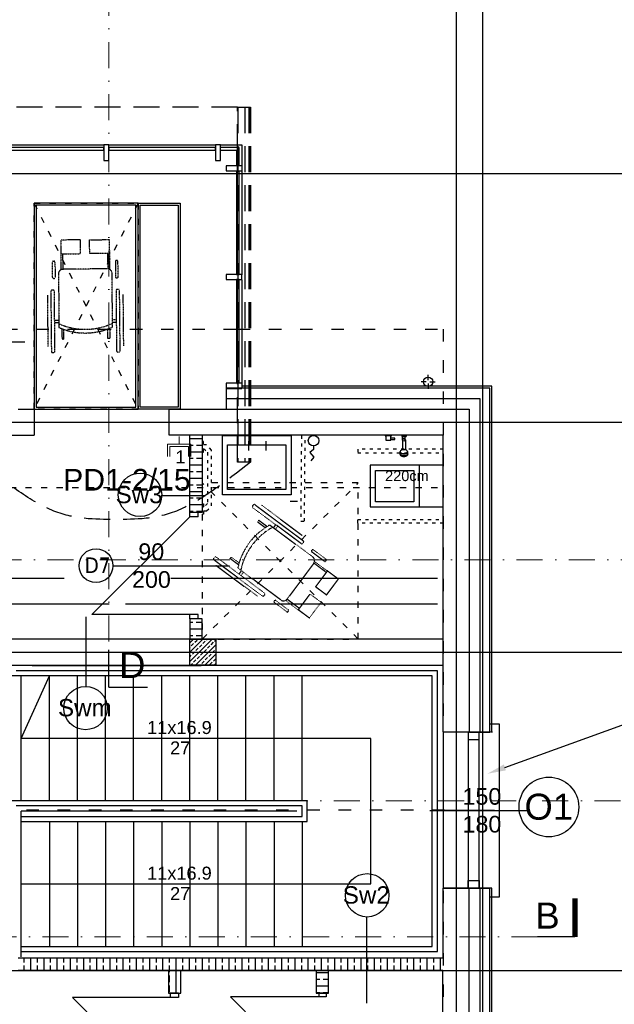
# Model space of a CAD drawing. Header units: millimetres. Extents: x -7023 to 53801, y 9849 to 33561.
# Tile 133 of 256: x 15680 to 16251, y 15809 to 16756. Entities that reach past the tile are written whole.
import ezdxf
from ezdxf.enums import TextEntityAlignment as Align

# ---------------------------------------------------------------- set-up
doc = ezdxf.new("R2010")
doc.units = ezdxf.units.MM
for name, pattern in [('ACAD_ISO03W100', [30, 12, -18]), ('DASHDOT', [1, 0.5, -0.25, 0, -0.25]), ('DASHED2', [0.375, 0.25, -0.125])]:
    doc.linetypes.add(name, pattern=pattern)
doc.layers.add('.IE_podklad', color=252, linetype='Continuous')
doc.layers.add('IE_SKD', color=6, linetype='Continuous')
doc.layers.add('IE_LAN', color=5, linetype='Continuous', lineweight=9)
doc.styles.add('Arial', font='arial.ttf', dxfattribs={"height": 125})
doc.styles.add('Opisowy', font='arial.ttf')
doc.styles.get("Standard").update_dxf_attribs({"font": 'arial.ttf'})
doc.linetypes.add('ZIGZAG', pattern='A,0.00254,-5.08,[131,ltypeshp.shx,S=5.08,R=0,X=-5.08,Y=0],-10.16,[131,ltypeshp.shx,S=5.08,R=180,X=5.08,Y=0],-5.08', length=20.32254)

# ---------------------------------------------------------------- blocks, each defined once
blk = doc.blocks.new('zw$7320')
at = {"layer": 'IE_LAN', "lineweight": 20}
for p, q in [((0, 0), (0, -7.27)), ((-11.18, -7.27), (11.18, -7.27)), ((-11.18, -7.27), (-11.18, -19.16)), ((11.18, -7.27), (11.18, -19.16)), ((-8.94, -9.6), (8.94, -9.6)), ((-8.94, -9.6), (-8.94, -19.11)), ((8.94, -9.6), (8.94, -19.11))]:
    blk.add_line(p, q, dxfattribs=at)
at = {"layer": 'IE_LAN', "ltscale": 25, "insert": (-3.58, -13.49), "char_height": 12.39, "attachment_point": 1}
blk.add_mtext_dynamic_manual_height_columns('1', width=0.2625, gutter_width=61.96, heights=[-12.44], dxfattribs=at)
blk = doc.blocks.new('A$C1DFA66E7')
at = {"layer": '.IE_podklad'}
blk.add_lwpolyline([(0, 5.07), (0, 8.45), (3.44, 11.29), (-0.26, 15.76), (2.53, 19.42)], dxfattribs=at)
blk.add_circle((0, 0), 5.07, dxfattribs=at)

msp = doc.modelspace()

# ---------------------------------------------------------------- linework, layer by layer
at = {"layer": '.IE_podklad', "ltscale": 25}
for p, q in [((16099.35, 17190.05), (16099.35, 15097.91)), ((16124.85, 17190.05), (16124.85, 15097.91)), ((14357.9, 16607.71), (17656.89, 16607.71)), ((14357.9, 16368.71), (17340.46, 16368.71)), ((14357.9, 16147.71), (17656.89, 16147.71)), ((15765.69, 16114), (15802.74, 16114)), ((14357.9, 15841.71), (17656.89, 15841.71))]:
    msp.add_line(p, q, dxfattribs=at)
at = {"layer": '.IE_podklad', "linetype": 'DASHDOT', "lineweight": 13, "ltscale": 50}
for p, q in [((15765.69, 16934.45), (15765.69, 16149.94)), ((14353.97, 16236.38), (16912.27, 16236.38))]:
    msp.add_line(p, q, dxfattribs=at)
at = {"layer": '.IE_podklad', "linetype": 'DASHED2', "ltscale": 100}
for p, q in [((15889.15, 16671.43), (15654.15, 16671.43)), ((15889.15, 16330.06), (15889.15, 16671.43)), ((15889.15, 16671.43), (15901.65, 16671.43)), ((15889.47, 16671.43), (15889.47, 16330.06)), ((15896.33, 16671.43), (15896.33, 16330.06)), ((15900.14, 16671.43), (15900.14, 16330.06)), ((15900.38, 16671.43), (15900.38, 16330.06)), ((15901.65, 16671.43), (15901.65, 16330.06)), ((15901.65, 16330.06), (15889.15, 16330.06))]:
    msp.add_line(p, q, dxfattribs=at)
at = {"layer": '.IE_podklad'}
for p, q in [((15653.35, 16635.21), (15760.59, 16635.21)), ((15760.59, 16632.66), (15658.35, 16632.66)), ((15658.35, 16630.16), (15760.59, 16630.16)), ((15760.59, 16630.16), (15760.59, 16632.66)), ((15765.59, 16635.21), (15868.02, 16635.21)), ((15868.02, 16632.66), (15765.59, 16632.66)), ((15765.59, 16630.16), (15868.02, 16630.16)), ((15873.02, 16630.16), (15888.3, 16630.16)), ((15888.3, 16630.16), (15888.3, 16615.21)), ((15893.35, 16615.21), (15878.35, 16615.21)), ((15878.35, 16610.21), (15893.35, 16610.21)), ((15888.3, 16610.21), (15888.3, 16510.65)), ((15890.8, 16510.65), (15890.8, 16610.21)), ((15893.35, 16610.21), (15893.35, 16510.35)), ((15888.3, 16510.65), (15890.8, 16510.65)), ((15888.3, 16505.65), (15888.3, 16406.1)), ((15890.8, 16505.65), (15888.3, 16505.65)), ((15890.8, 16406.1), (15890.8, 16505.65)), ((15893.35, 16505.35), (15893.35, 16401.1)), ((15617.24, 16445.94), (15684.71, 16445.94)), ((16133.85, 16403.21), (15893.35, 16403.21)), ((16133.85, 16070.77), (16133.85, 16403.21)), ((16131.85, 16401.21), (15878.35, 16401.21)), ((15878.35, 16401.21), (15878.35, 16381.21)), ((16131.85, 16070.77), (16131.85, 16401.21)), ((15678.35, 16381.21), (15693.65, 16381.21)), ((15693.65, 16381.21), (15693.65, 16356.21)), ((15823.69, 16356.21), (15823.69, 16381.21)), ((15823.69, 16381.21), (16111.85, 16381.21)), ((16111.85, 16381.21), (16111.85, 16070.77)), ((15420.85, 16356.21), (15693.65, 16356.21)), ((16086.85, 16356.21), (15823.69, 16356.21)), ((15843.35, 16281.71), (15843.35, 16355.96)), ((15855.35, 16355.96), (15855.35, 16281.71)), ((16037.18, 16355.96), (16031.18, 16355.96)), ((16031.18, 16355.96), (16031.18, 16355.46)), ((16037.18, 16355.46), (16037.18, 16355.96)), ((16086.85, 16070.77), (16086.85, 16356.21)), ((15843.35, 16352.96), (15855.35, 16352.96)), ((15843.35, 16346.61), (15846.52, 16346.61)), ((15849.7, 16346.61), (15855.35, 16346.61)), ((15899.91, 16350.45), (15899.91, 16341.45)), ((15916.34, 16350.45), (15916.34, 16341.45)), ((16031.18, 16355.46), (16031.67, 16355.46)), ((16031.67, 16355.46), (16031.67, 16351.46)), ((16036.69, 16355.46), (16031.67, 16355.46)), ((16031.67, 16351.46), (16036.69, 16351.46)), ((16036.69, 16353.18), (16036.69, 16355.46)), ((16036.69, 16355.46), (16037.18, 16355.46)), ((16040.59, 16353.18), (16036.69, 16353.18)), ((16036.69, 16352.15), (16036.69, 16353.18)), ((16036.69, 16351.46), (16036.69, 16352.15)), ((16036.69, 16352.15), (16040.59, 16352.15)), ((16040.59, 16352.15), (16040.59, 16353.18)), ((16047.2, 16355.46), (16051.2, 16355.46)), ((15843.35, 16340.26), (15855.35, 16340.26)), ((15843.35, 16333.91), (15846.52, 16333.91)), ((15843.35, 16327.56), (15855.35, 16327.56)), ((15849.7, 16333.91), (15855.35, 16333.91)), ((15843.35, 16321.21), (15846.52, 16321.21)), ((15849.7, 16321.21), (15855.35, 16321.21)), ((15843.35, 16314.86), (15855.35, 16314.86)), ((15843.35, 16308.51), (15846.52, 16308.51)), ((15849.7, 16308.51), (15855.35, 16308.51)), ((15843.35, 16302.16), (15855.35, 16302.16)), ((15815.8, 16298.27), (15858.5, 16298.27)), ((15843.35, 16295.81), (15846.52, 16295.81)), ((15843.35, 16289.46), (15855.35, 16289.46)), ((15849.7, 16295.81), (15855.35, 16295.81)), ((15939.81, 16292.67), (15946.85, 16292.67)), ((15843.35, 16283.11), (15846.52, 16283.11)), ((15855.35, 16281.71), (15843.35, 16281.71)), ((15843.35, 16277.71), (15843.35, 16281.71)), ((15851.35, 16281.71), (15843.35, 16281.71)), ((15849.7, 16283.11), (15855.35, 16283.11)), ((15851.35, 16277.71), (15851.35, 16281.71)), ((15843.35, 16277.71), (15749.35, 16183.71)), ((15851.35, 16277.71), (15843.35, 16277.71)), ((15769.33, 16230.71), (15881.51, 16230.71)), ((15283.35, 16218.71), (15722.72, 16218.71)), ((15824.99, 16218.71), (16081.35, 16218.71)), ((15766.02, 16193.71), (15258.35, 16193.71)), ((16081.35, 16193.71), (15781.69, 16193.71)), ((15743.63, 16114.12), (15743.63, 16181.59)), ((15843.35, 16183.71), (15749.35, 16183.71)), ((15843.35, 16179.71), (15843.35, 16183.71)), ((15851.35, 16183.71), (15843.35, 16183.71)), ((15855.35, 16179.71), (15843.35, 16179.71)), ((15843.35, 16179.71), (15843.35, 16160.21)), ((15851.35, 16179.71), (15843.35, 16179.71)), ((15843.35, 16176.41), (15846.3, 16176.41)), ((15849.47, 16176.41), (15855.35, 16176.41)), ((15851.35, 16179.71), (15851.35, 16183.71)), ((15855.35, 16160.21), (15855.35, 16179.71)), ((15843.35, 16170.06), (15855.35, 16170.06)), ((16086.85, 16160.21), (15653.35, 16160.21)), ((15854.35, 16160.21), (15678.35, 16160.21)), ((15843.35, 16163.71), (15846.3, 16163.71)), ((15843.35, 16160.21), (15868.35, 16160.21)), ((15843.35, 16135.21), (15843.35, 16160.21)), ((15843.35, 16156.67), (15846.89, 16160.21)), ((15843.35, 16147.69), (15855.87, 16160.21)), ((15843.35, 16138.71), (15864.85, 16160.21)), ((15848.19, 16157.02), (15850.43, 16159.26)), ((15849.47, 16163.71), (15855.35, 16163.71)), ((16086.85, 16160.21), (15855.35, 16160.21)), ((15856.04, 16155.89), (15858.29, 16158.14)), ((15859.41, 16159.26), (15860.36, 16160.21)), ((15863.9, 16154.77), (15866.15, 16157.02)), ((15867.27, 16158.14), (15868.35, 16159.22)), ((15868.35, 16160.21), (15868.35, 16135.21)), ((15843.35, 16152.18), (15843.7, 16152.53)), ((15844.82, 16153.65), (15847.06, 16155.89)), ((15845.94, 16145.79), (15848.19, 16148.04)), ((15848.83, 16135.21), (15868.35, 16154.73)), ((15849.31, 16149.16), (15851.55, 16151.4)), ((15852.68, 16152.53), (15854.92, 16154.77)), ((15857.17, 16148.04), (15859.41, 16150.28)), ((15860.53, 16151.4), (15862.78, 16153.65)), ((15865.02, 16146.91), (15867.27, 16149.16)), ((15843.35, 16143.2), (15844.82, 16144.67)), ((15847.06, 16137.93), (15849.31, 16140.18)), ((15850.43, 16141.3), (15852.68, 16143.54)), ((15853.8, 16144.67), (15856.04, 16146.91)), ((15854.92, 16136.81), (15857.17, 16139.05)), ((15857.81, 16135.21), (15868.35, 16145.75)), ((15858.29, 16140.18), (15860.53, 16142.42)), ((15861.66, 16143.54), (15863.9, 16145.79)), ((15862.78, 16135.69), (15865.02, 16137.93)), ((15866.15, 16139.05), (15868.35, 16141.26)), ((15653.35, 16135.21), (16086.85, 16135.21)), ((15681.35, 16129.71), (15676.35, 16129.71)), ((15951.35, 16129.71), (15681.35, 16129.71)), ((15691.85, 16134.71), (15854.35, 16134.71)), ((15868.35, 16135.21), (15843.35, 16135.21)), ((15844.34, 16135.21), (15845.94, 16136.81)), ((15853.32, 16135.21), (15853.8, 16135.69)), ((15866.79, 16135.21), (15868.35, 16136.77)), ((16081.35, 16129.71), (15951.35, 16129.71)), ((16081.35, 15859.71), (16081.35, 16129.71)), ((15681.35, 16124.71), (15671.35, 16124.71)), ((15681.35, 16004.71), (15681.35, 16124.71)), ((15951.35, 16124.71), (15681.35, 16124.71)), ((15681.35, 16064.71), (15708.35, 16124.71)), ((15708.35, 16004.71), (15708.35, 16124.71)), ((15735.35, 16004.71), (15735.35, 16124.71)), ((15762.35, 16004.71), (15762.35, 16124.71)), ((15789.35, 16004.71), (15789.35, 16124.71)), ((15816.35, 16004.71), (15816.35, 16124.71)), ((15843.35, 16004.71), (15843.35, 16124.71)), ((15870.35, 16004.71), (15870.35, 16124.71)), ((15897.35, 16004.71), (15897.35, 16124.71)), ((15924.35, 16004.71), (15924.35, 16124.71)), ((15951.35, 16004.71), (15951.35, 16124.71)), ((16076.35, 16124.71), (15951.35, 16124.71)), ((16076.35, 15864.71), (16076.35, 16124.71)), ((16017.48, 16064.71), (15681.35, 16064.71)), ((16017.48, 15924.71), (16017.48, 16064.71)), ((16131.85, 16070.77), (16086.85, 16070.77)), ((16111.85, 16070.77), (16086.85, 16070.77)), ((16086.85, 16070.15), (16086.85, 15920.77)), ((16112.12, 16070.77), (16131.85, 16070.77)), ((16134.38, 16070.77), (16132.38, 16070.77)), ((15681.35, 16004.71), (15671.35, 16004.71)), ((15681.35, 15999.71), (15676.35, 15999.71)), ((15956.35, 16004.71), (15681.35, 16004.71)), ((15951.35, 15999.71), (15681.35, 15999.71)), ((15951.35, 15989.71), (15951.35, 15999.71)), ((15956.35, 15984.71), (15956.35, 16004.71)), ((15681.35, 15854.71), (15681.35, 15994.71)), ((15946.35, 15994.71), (15681.35, 15994.71)), ((15681.35, 15989.71), (15951.35, 15989.71)), ((16074.23, 15995.46), (16168.95, 15995.46)), ((16081.35, 15995.71), (16136.35, 15995.71)), ((15681.35, 15984.71), (15951.35, 15984.71)), ((15708.35, 15984.71), (15708.35, 15864.71)), ((15735.35, 15984.71), (15735.35, 15864.71)), ((15762.35, 15984.71), (15762.35, 15864.71)), ((15789.35, 15984.71), (15789.35, 15864.71)), ((15816.35, 15984.71), (15816.35, 15864.71)), ((15843.35, 15984.71), (15843.35, 15864.71)), ((15870.35, 15984.71), (15870.35, 15864.71)), ((15897.35, 15984.71), (15897.35, 15864.71)), ((15924.35, 15984.71), (15924.35, 15864.71)), ((15951.35, 15984.71), (15951.35, 15864.71)), ((15951.35, 15984.71), (15956.35, 15984.71)), ((15681.35, 15924.71), (15951.35, 15924.71)), ((15951.35, 15924.71), (16017.48, 15924.71)), ((16111.85, 15920.77), (16086.85, 15920.77)), ((16086.85, 15853.71), (16086.85, 15920.77)), ((16086.85, 15920.77), (16131.85, 15920.77)), ((16111.85, 15610.21), (16111.85, 15920.77)), ((16131.85, 15920.77), (16111.85, 15920.77)), ((16131.85, 15590.21), (16131.85, 15920.77)), ((16133.85, 15920.77), (16131.85, 15920.77)), ((16133.85, 15588.21), (16133.85, 15920.77)), ((16013.39, 15893.55), (16013.39, 15810)), ((15681.35, 15864.71), (15951.35, 15864.71)), ((15951.35, 15864.71), (16076.35, 15864.71)), ((15681.35, 15859.71), (15951.35, 15859.71)), ((15951.35, 15859.71), (16081.35, 15859.71)), ((15678.35, 15853.71), (16086.85, 15853.71)), ((15684.22, 15849.38), (15684.22, 15853.71)), ((15684.22, 15841.71), (15684.22, 15846.21)), ((15690.57, 15841.71), (15690.57, 15853.71)), ((15696.92, 15849.38), (15696.92, 15853.71)), ((15696.92, 15841.71), (15696.92, 15846.21)), ((15703.27, 15841.71), (15703.27, 15853.71)), ((15709.62, 15849.38), (15709.62, 15853.71)), ((15709.62, 15841.71), (15709.62, 15846.21)), ((15715.97, 15841.71), (15715.97, 15853.71)), ((15722.32, 15849.38), (15722.32, 15853.71)), ((15722.32, 15841.71), (15722.32, 15846.21)), ((15728.67, 15841.71), (15728.67, 15853.71)), ((15735.02, 15849.38), (15735.02, 15853.71)), ((15735.02, 15841.71), (15735.02, 15846.21)), ((15741.37, 15841.71), (15741.37, 15853.71)), ((15747.72, 15849.38), (15747.72, 15853.71)), ((15747.72, 15841.71), (15747.72, 15846.21)), ((15754.07, 15841.71), (15754.07, 15853.71)), ((15760.42, 15849.38), (15760.42, 15853.71)), ((15760.42, 15841.71), (15760.42, 15846.21)), ((15766.77, 15841.71), (15766.77, 15853.71)), ((15773.12, 15849.38), (15773.12, 15853.71)), ((15773.12, 15841.71), (15773.12, 15846.21)), ((15779.47, 15841.71), (15779.47, 15853.71)), ((15785.82, 15849.38), (15785.82, 15853.71)), ((15785.82, 15841.71), (15785.82, 15846.21)), ((15792.17, 15841.71), (15792.17, 15853.71)), ((15798.52, 15849.38), (15798.52, 15853.71)), ((15798.52, 15841.71), (15798.52, 15846.21)), ((15804.87, 15841.71), (15804.87, 15853.71)), ((15811.22, 15849.38), (15811.22, 15853.71)), ((15811.22, 15841.71), (15811.22, 15846.21)), ((15817.57, 15841.71), (15817.57, 15853.71)), ((15823.92, 15849.38), (15823.92, 15853.71)), ((15823.92, 15839.86), (15823.92, 15846.21)), ((15830.27, 15819.71), (15830.27, 15853.71)), ((15836.62, 15849.38), (15836.62, 15853.71)), ((15836.62, 15841.71), (15836.62, 15846.21)), ((15842.97, 15841.71), (15842.97, 15853.71)), ((15849.32, 15849.38), (15849.32, 15853.71)), ((15849.32, 15841.71), (15849.32, 15846.21)), ((15855.67, 15841.71), (15855.67, 15853.71)), ((15862.02, 15849.38), (15862.02, 15853.71)), ((15862.02, 15841.71), (15862.02, 15846.21)), ((15868.37, 15841.71), (15868.37, 15853.71)), ((15874.72, 15849.38), (15874.72, 15853.71)), ((15874.72, 15841.71), (15874.72, 15846.21)), ((15881.07, 15841.71), (15881.07, 15853.71)), ((15887.42, 15849.38), (15887.42, 15853.71)), ((15887.42, 15841.71), (15887.42, 15846.21)), ((15893.77, 15841.71), (15893.77, 15853.71)), ((15900.12, 15849.38), (15900.12, 15853.71)), ((15900.12, 15841.71), (15900.12, 15846.21)), ((15906.47, 15841.71), (15906.47, 15853.71)), ((15912.82, 15849.38), (15912.82, 15853.71)), ((15912.82, 15841.71), (15912.82, 15846.21)), ((15919.17, 15841.71), (15919.17, 15853.71)), ((15925.52, 15849.38), (15925.52, 15853.71)), ((15925.52, 15841.71), (15925.52, 15846.21)), ((15931.87, 15841.71), (15931.87, 15853.71)), ((15938.22, 15849.38), (15938.22, 15853.71)), ((15938.22, 15841.71), (15938.22, 15846.21)), ((15944.57, 15841.71), (15944.57, 15853.71)), ((15950.92, 15849.38), (15950.92, 15853.71)), ((15950.92, 15841.71), (15950.92, 15846.21)), ((15957.27, 15841.71), (15957.27, 15853.71)), ((15963.62, 15849.38), (15963.62, 15853.71)), ((15963.62, 15841.71), (15963.62, 15846.21)), ((15969.97, 15841.71), (15969.97, 15853.71)), ((15976.32, 15849.38), (15976.32, 15853.71)), ((15976.32, 15841.71), (15976.32, 15846.21)), ((15982.67, 15841.71), (15982.67, 15853.71)), ((15989.02, 15849.38), (15989.02, 15853.71)), ((15989.02, 15841.71), (15989.02, 15846.21)), ((15995.37, 15841.71), (15995.37, 15853.71)), ((16001.72, 15849.38), (16001.72, 15853.71)), ((16001.72, 15841.71), (16001.72, 15846.21)), ((16008.07, 15841.71), (16008.07, 15853.71)), ((16014.42, 15849.38), (16014.42, 15853.71)), ((16014.42, 15841.71), (16014.42, 15846.21)), ((16020.77, 15841.71), (16020.77, 15853.71)), ((16027.12, 15849.38), (16027.12, 15853.71)), ((16027.12, 15841.71), (16027.12, 15846.21)), ((16033.47, 15841.71), (16033.47, 15853.71)), ((16039.82, 15849.38), (16039.82, 15853.71)), ((16039.82, 15841.71), (16039.82, 15846.21)), ((16046.17, 15841.71), (16046.17, 15853.71)), ((16052.52, 15849.38), (16052.52, 15853.71)), ((16052.52, 15841.71), (16052.52, 15846.21)), ((16058.87, 15841.71), (16058.87, 15853.71)), ((16065.22, 15849.38), (16065.22, 15853.71)), ((16065.22, 15841.71), (16065.22, 15846.21)), ((16071.57, 15841.71), (16071.57, 15853.71)), ((16077.92, 15849.38), (16077.92, 15853.71)), ((16077.92, 15841.71), (16077.92, 15846.21)), ((16084.27, 15841.71), (16084.27, 15853.71)), ((16086.67, 15841.71), (15678.35, 15841.71)), ((15822.85, 15841.71), (15822.85, 15819.71)), ((15823.92, 15830.33), (15823.92, 15836.68)), ((15834.85, 15819.71), (15834.85, 15841.71)), ((15964.85, 15841.71), (15964.85, 15819.71)), ((15964.85, 15839.56), (15976.85, 15839.56)), ((15976.85, 15819.71), (15976.85, 15841.71)), ((16086.85, 15635.21), (16086.67, 15841.71)), ((15823.92, 15820.81), (15823.92, 15827.16)), ((15964.85, 15833.21), (15968.3, 15833.21)), ((15964.85, 15826.86), (15976.85, 15826.86)), ((15971.47, 15833.21), (15976.85, 15833.21)), ((15822.85, 15819.71), (15834.85, 15819.71)), ((15824.46, 15819.71), (15824.46, 15815.71)), ((15832.46, 15819.71), (15824.46, 15819.71)), ((15832.46, 15819.71), (15832.46, 15815.71)), ((15967.25, 15816.1), (15882.46, 15816.1)), ((15967.25, 15731.32), (15882.46, 15816.1)), ((15964.85, 15820.51), (15968.3, 15820.51)), ((15964.85, 15819.71), (15976.85, 15819.71)), ((15967.25, 15819.71), (15967.25, 15816.1)), ((15974.46, 15819.71), (15967.25, 15819.71)), ((15974.46, 15816.1), (15967.25, 15816.1)), ((15971.47, 15820.51), (15976.85, 15820.51)), ((15974.46, 15819.71), (15974.46, 15816.1)), ((15824.46, 15815.71), (15730.46, 15815.71)), ((15824.46, 15721.71), (15730.46, 15815.71)), ((15832.46, 15815.71), (15824.46, 15815.71))]:
    msp.add_line(p, q, dxfattribs=at)
at = {"layer": '.IE_podklad', "extrusion": (0, 0, -1)}
for p, q in [((15765.59, 16635.21), (15760.59, 16635.21)), ((15760.59, 16635.21), (15760.59, 16620.21)), ((15765.59, 16620.21), (15765.59, 16635.21)), ((15873.02, 16635.21), (15868.02, 16635.21)), ((15868.02, 16635.21), (15868.02, 16620.21)), ((15873.02, 16620.21), (15873.02, 16635.21)), ((15893.35, 16510.65), (15878.35, 16510.65)), ((15893.35, 16505.65), (15893.35, 16510.65)), ((15878.35, 16505.65), (15893.35, 16505.65)), ((15893.35, 16406.1), (15878.35, 16406.1)), ((15878.35, 16401.1), (15893.35, 16401.1))]:
    msp.add_line(p, q, dxfattribs=at)
at = {"layer": '.IE_podklad', "lineweight": 25}
for p, q in [((15765.59, 16632.66), (15765.59, 16630.16)), ((15868.02, 16630.16), (15868.02, 16632.66))]:
    msp.add_line(p, q, dxfattribs=at)
at = {"layer": '.IE_podklad', "linetype": 'ACAD_ISO03W100', "ltscale": 0.5}
for p, q in [((15693.65, 16579.21), (15793.65, 16381.21)), ((15793.65, 16579.21), (15693.65, 16381.21)), ((15855.35, 16160.21), (16005.35, 16310.21)), ((16005.35, 16160.21), (15855.35, 16310.21)), ((15370.35, 16305.71), (16086.85, 16305.71))]:
    msp.add_line(p, q, dxfattribs=at)
at = {"layer": '.IE_podklad', "linetype": 'ACAD_ISO03W100', "ltscale": 0.004}
for p, q in [((15719.39, 16530.47), (15719.53, 16515.21)), ((15721.1, 16530.48), (15721.25, 16515.22)), ((15764.33, 16530.89), (15764.47, 16515.63)), ((15766.05, 16530.91), (15766.19, 16515.65)), ((15717.15, 16511.32), (15717.64, 16459.73)), ((15764.3, 16516.06), (15721.41, 16515.66)), ((15769.13, 16460.21), (15768.64, 16511.8)), ((15707.25, 16441.3), (15706.78, 16490.72)), ((15779.86, 16441.98), (15779.39, 16491.4)), ((15717.57, 16466.55), (15713.48, 16466.51)), ((15717.6, 16464.08), (15713.5, 16464.05)), ((15772.7, 16467.07), (15769.06, 16467.03)), ((15772.72, 16464.6), (15769.08, 16464.57)), ((15720.45, 16458.55), (15720.54, 16448.58)), ((15722.32, 16448.6), (15722.24, 16457.89)), ((15764.65, 16449), (15764.56, 16458.29)), ((15766.33, 16458.98), (15766.43, 16449.01)), ((15720.54, 16448.58), (15722.32, 16448.6)), ((15766.43, 16449.01), (15764.65, 16449)), ((15911.87, 16289.25), (15951.52, 16259.74)), ((15909.64, 16274.25), (15908.57, 16272.82)), ((15908.57, 16272.82), (15916.03, 16267.27)), ((15917.63, 16268.3), (15909.64, 16274.25)), ((15920.27, 16269.83), (15961.66, 16239.03)), ((15925.93, 16270.15), (15923.76, 16267.23)), ((15927.91, 16268.67), (15925.74, 16265.75)), ((15882.24, 16237.44), (15883.3, 16238.87)), ((15890.24, 16231.49), (15882.24, 16237.44)), ((15883.3, 16238.87), (15890.76, 16233.32)), ((15962.54, 16233.01), (15936.94, 16198.6)), ((15974.54, 16224.29), (15962.29, 16233.4)), ((15975.56, 16225.67), (15963.32, 16234.78)), ((15868.52, 16230.99), (15908.17, 16201.48)), ((15930.92, 16197.72), (15889.53, 16228.52)), ((15893.02, 16225.92), (15890.58, 16222.63)), ((15895, 16224.45), (15892.56, 16221.16)), ((15947.7, 16188.24), (15935.46, 16197.35)), ((15948.73, 16189.61), (15936.49, 16198.72))]:
    msp.add_line(p, q, dxfattribs=at)
at = {"layer": '.IE_podklad', "linetype": 'ACAD_ISO03W100'}
for p, q in [((15665.85, 16458.21), (15889.47, 16458.21)), ((15889.47, 16458.21), (16086.85, 16458.21)), ((16086.85, 16458.21), (16086.85, 15533.21)), ((16088.35, 15995.71), (15060.35, 15995.71))]:
    msp.add_line(p, q, dxfattribs=at)
at = {"layer": '.IE_podklad', "linetype": 'Continuous'}
for p, q in [((16072.38, 16409.13), (16072.38, 16414.17)), ((16070.7, 16407.45), (16065.66, 16407.45)), ((16072.38, 16405.77), (16072.38, 16400.73)), ((16074.06, 16407.45), (16079.1, 16407.45))]:
    msp.add_line(p, q, dxfattribs=at)
at = {"layer": '.IE_podklad', "linetype": 'ZIGZAG'}
for p, q in [((16122.38, 16391.21), (15878.35, 16391.21)), ((16122.38, 16070.77), (16122.38, 16391.21)), ((16122.09, 15920.77), (16122.09, 15600.21))]:
    msp.add_line(p, q, dxfattribs=at)
at = {"layer": '.IE_podklad', "ltscale": 0.3}
for p, q in [((16047.2, 16355.96), (16051.2, 16355.96)), ((16047.2, 16355.96), (16047.2, 16354.96)), ((16051.2, 16355.96), (16051.2, 16354.96)), ((16047.2, 16354.96), (16051.2, 16354.96))]:
    msp.add_line(p, q, dxfattribs=at)
at = {"layer": '.IE_podklad', "ltscale": 0.03}
for p, q in [((16047.8, 16351.56, 0), (16047.8, 16342.01, 0)), ((16047.9, 16351.56, 0), (16047.9, 16354.96)), ((16050.5, 16351.56, 0), (16050.5, 16354.96)), ((16050.6, 16351.56, 0), (16050.6, 16342.01, 0)), ((16045.42, 16338.32, 0), (16045.42, 16337.82, 0)), ((16045.7, 16338.32, 0), (16045.7, 16340.31, 0)), ((16045.7, 16339.12, 0), (16045.7, 16340.31, 0)), ((16052.7, 16338.32, 0), (16052.7, 16340.31, 0)), ((16052.7, 16340.31, 0), (16052.7, 16339.12, 0)), ((16052.7, 16339.12, 0), (16052.85, 16338.86, 0)), ((16052.97, 16338.32, 0), (16052.97, 16337.82, 0)), ((16052.97, 16338.32, 0), (16052.97, 16337.82, 0))]:
    msp.add_line(p, q, dxfattribs=at)
at = {"layer": '.IE_podklad', "lineweight": 30, "ltscale": 25}
msp.add_line((15765.69, 16114), (15765.69, 16149.94), dxfattribs=at)
at = {"layer": '.IE_podklad'}
for points in [[(15873.02, 16635.21), (15893.35, 16635.21), (15893.35, 16615.21)], [(15890.8, 16615.21), (15890.8, 16632.66), (15873.02, 16632.66)], [(15760.59, 16620.21), (15765.59, 16620.21)], [(15868.02, 16620.21), (15873.02, 16620.21)], [(15878.35, 16615.21), (15878.35, 16610.21)], [(15893.35, 16615.21), (15893.35, 16610.21)], [(15878.35, 16510.65), (15878.35, 16505.65)], [(15878.35, 16406.1), (15878.35, 16401.21)], [(15893.35, 16406.1), (15893.35, 16401.1)], [(15934.08, 16355.96), (15881.28, 16355.96)]]:
    msp.add_lwpolyline(points, dxfattribs=at)
at = {"layer": '.IE_podklad', "ltscale": 0.3}
for points in [[(15693.65, 16579.21), (15693.65, 16381.21), (15793.65, 16381.21), (15793.65, 16579.21)], [(15695.65, 16577.21), (15695.65, 16383.21), (15791.65, 16383.21), (15791.65, 16577.21)], [(15793.65, 16579.21), (15834.15, 16579.21), (15834.15, 16381.21), (15793.65, 16381.21)], [(15795.65, 16577.21), (15832.15, 16577.21), (15832.15, 16383.21), (15795.65, 16383.21)]]:
    msp.add_lwpolyline(points, close=True, dxfattribs=at)
at = {"layer": '.IE_podklad', "linetype": 'ACAD_ISO03W100', "ltscale": 0.5}
for points in [[(15693.65, 16579.21), (15793.65, 16579.21), (15793.65, 16381.21), (15693.65, 16381.21)], [(15855.35, 16160.21), (16005.35, 16160.21), (16005.35, 16310.21), (15855.35, 16310.21)]]:
    msp.add_lwpolyline(points, close=True, dxfattribs=at)
at = {"layer": '.IE_podklad', "linetype": 'ACAD_ISO03W100', "ltscale": 0.004}
for points in [[(15719.26, 16543.73), (15719.39, 16530.47), (15738.27, 16530.65), (15738.15, 16543.9)], [(15765.92, 16544.16), (15766.05, 16530.91), (15747.16, 16530.73), (15747.04, 16543.99)], [(15986.2, 16217.75), (15975.56, 16225.67), (15964.29, 16210.52), (15974.92, 16202.6)], [(15958.34, 16180.32), (15947.7, 16188.24), (15958.98, 16203.39), (15969.62, 16195.47)]]:
    msp.add_lwpolyline(points, close=True, dxfattribs=at)
for points in [[(15712.11, 16523.46), (15712.88, 16523.47, -0.414214), (15713.75, 16522.62), (15713.89, 16507.62, -0.414214), (15713.04, 16506.75), (15712.27, 16506.74, -0.414214), (15711.4, 16507.59), (15711.26, 16522.6, -0.414214)], [(15773.45, 16524.04), (15772.68, 16524.03, 0.414214), (15771.83, 16523.16), (15771.97, 16508.16, 0.414214), (15772.84, 16507.31), (15773.61, 16507.32, 0.414214), (15774.46, 16508.19), (15774.32, 16523.19, 0.414214)], [(15711.91, 16495.7), (15711.05, 16495.69, 0.414214), (15709.77, 16494.39), (15710.31, 16436.77, 0.414214), (15711.62, 16435.49), (15712.48, 16435.5, 0.414214), (15713.75, 16436.8), (15713.21, 16494.42, 0.414214)], [(15774.57, 16496.28), (15773.71, 16496.28, 0.414214), (15772.44, 16494.97), (15772.98, 16437.36, 0.414214), (15774.28, 16436.08), (15775.14, 16436.09, 0.414214), (15776.42, 16437.39), (15775.88, 16495.01, 0.414214)], [(15952.62, 16252.96), (15952.11, 16252.28, -0.414214), (15950.3, 16252.01), (15904.08, 16286.41, -0.414214), (15903.81, 16288.22), (15904.33, 16288.91, -0.414214), (15906.13, 16289.17), (15952.36, 16254.77, -0.414214)], [(15974.38, 16235.7), (15973.92, 16235.08, -0.414214), (15972.72, 16234.9), (15960.68, 16243.86, -0.414214), (15960.5, 16245.06), (15960.97, 16245.68, -0.414214), (15962.17, 16245.86), (15974.2, 16236.9, -0.414214)], [(15915.21, 16202.69), (15914.7, 16202, -0.414214), (15912.89, 16201.74), (15866.67, 16236.14, -0.414214), (15866.4, 16237.95), (15866.92, 16238.64, -0.414214), (15868.72, 16238.9), (15914.94, 16204.5, -0.414214)], [(15937.76, 16186.49), (15938.22, 16187.11, 0.414214), (15938.04, 16188.31), (15926.01, 16197.27, 0.414214), (15924.8, 16197.09), (15924.34, 16196.47, 0.414214), (15924.52, 16195.27), (15936.55, 16186.31, 0.414214)]]:
    msp.add_lwpolyline(points, format="xyb", close=True, dxfattribs=at)
at = {"layer": '.IE_podklad'}
for points in [[(15874.68, 16355.96), (15940.68, 16355.96), (15940.68, 16298.96), (15874.68, 16298.96)], [(15879.68, 16346.96), (15935.68, 16346.96), (15935.68, 16303.96), (15879.68, 16303.96)], [(16016.85, 16287.23), (16086.85, 16287.23), (16086.85, 16327.23), (16016.85, 16327.23)], [(16086.85, 16327.23), (16063.76, 16327.23), (16063.76, 16287.23), (16086.85, 16287.23)], [(16021.85, 16322.23), (16058.76, 16322.23), (16058.76, 16292.23), (16021.85, 16292.23)], [(16131.85, 16070.77), (16131.85, 16078.74), (16140.69, 16078.74), (16140.69, 15912.18), (16131.85, 15912.18), (16131.85, 15920.77), (16121.67, 15920.77), (16121.67, 16070.77)], [(16111.06, 16070.77), (16111.06, 15920.77), (16121.67, 15920.77), (16121.67, 16070.77)], [(16111.06, 16070.77), (16111.06, 16063.55), (16121.67, 16063.55), (16121.67, 16070.77)], [(16111.06, 15920.77), (16111.06, 15927.99), (16121.67, 15927.99), (16121.67, 15920.77)]]:
    msp.add_lwpolyline(points, close=True, dxfattribs=at)
at = {"layer": '.IE_podklad', "linetype": 'ACAD_ISO03W100', "ltscale": 0.25}
for points in [[(15950.68, 16355.67), (15950, 16273.55), (15953.61, 16273.52), (15954.29, 16355.64)], [(15855.69, 16339.98), (15856.52, 16339.98), (15856.52, 16350.13), (15855.69, 16350.13)], [(15856.52, 16283.28), (15859.47, 16283.28), (15864.34, 16288.15), (15864.34, 16341.88), (15859.47, 16346.96), (15856.52, 16346.96)], [(15856.52, 16343.44), (15860.53, 16339.75), (15860.53, 16290.47), (15856.84, 16287.09), (15856.52, 16287.09)], [(16086.92, 16342.84), (16004.8, 16342.84), (16004.8, 16339.23), (16086.92, 16339.23)], [(15855.69, 16290.27), (15856.52, 16290.27), (15856.52, 16280.12), (15855.69, 16280.12)], [(16086.92, 16271.62), (16004.8, 16271.62), (16004.8, 16275.23), (16086.92, 16275.23)]]:
    msp.add_lwpolyline(points, dxfattribs=at)
at = {"layer": '.IE_podklad', "linetype": 'ByBlock', "lineweight": -2}
msp.add_lwpolyline([(16146.32, 16036.8), (16371.17, 16117.96)], dxfattribs=at)
at = {"layer": '.IE_podklad', "linetype": 'DASHDOT', "lineweight": 13, "ltscale": 50}
for points in [[(17409.59, 16004.71), (14946.79, 16004.71)], [(16177.63, 15873.84), (14946.79, 15873.84)]]:
    msp.add_lwpolyline(points, dxfattribs=at)
at = {"layer": '.IE_podklad', "ltscale": 25, "const_width": 5}
msp.add_lwpolyline([(16213.57, 15873.84), (16213.57, 15910.89)], dxfattribs=at)
at = {"layer": '.IE_podklad', "lineweight": 30, "ltscale": 25}
msp.add_lwpolyline([(16213.57, 15873.84), (16177.63, 15873.84)], dxfattribs=at)
at = {"layer": '.IE_podklad', "linetype": 'Continuous'}
for centre, radius in [((16072.38, 16407.45), 4.5), ((15753.21, 16230.71), 16.31)]:
    msp.add_circle(centre, radius, dxfattribs=at)
at = {"layer": '.IE_podklad', "ltscale": 0.03}
msp.add_circle((16049.2, 16351.56, 0), 1.3, dxfattribs=at)
at = {"layer": '.IE_podklad'}
for centre, radius in [((15795.52, 16298.74), 20.85), ((15743.16, 16093.84), 20.85), ((16188.55, 15998.72), 28.69), ((16013.86, 15913.83), 20.85)]:
    msp.add_circle(centre, radius, dxfattribs=at)
at = {"layer": '.IE_podklad', "linetype": 'ACAD_ISO03W100', "ltscale": 0.004}
for centre, radius, start, end in [((15721.45, 16511.36), 4.3, 90.53739, 180.53739), ((15764.34, 16511.76), 4.3, 0.53739, 90.53739), ((15742.82, 16519.87), 61.95, 245.97991, 295.09487), ((15742.85, 16516.31), 61.95, 245.97991, 295.09487), ((15950.1, 16215.54), 61.95, 118.78549, 167.90044), ((15952.95, 16213.41), 61.95, 118.78549, 167.90044), ((15959.09, 16235.58), 4.3, 323.34297, 53.34297), ((15933.49, 16201.17), 4.3, 233.34297, 323.34297)]:
    msp.add_arc(centre, radius, start, end, dxfattribs=at)
at = {"layer": '.IE_podklad', "ltscale": 0.03}
msp.add_arc((16049.2, 16351.56, 0), 1.4, 0, 180, dxfattribs=at)
for centre, start_param, end_param in [((16049.2, 16338.32, 0), -0.384776, 3.526331), ((16049.2, 16337.82, 0), 0, 3.141593)]:
    msp.add_ellipse(centre, major_axis=(-3.78, 0), ratio=0.563059, start_param=start_param, end_param=end_param, dxfattribs=at)
at = {"layer": '.IE_podklad', "ltscale": 0.03, "extrusion": (0, 0, -1)}
msp.add_ellipse((16049.2, 16340.31, 0), major_axis=(-3.5, 0), ratio=0.528596, dxfattribs=at)
msp.add_ellipse((16049.2, 16338.32, 0), major_axis=(-3.5, 0), ratio=0.528596, start_param=3.141593, end_param=6.283185, dxfattribs=at)
at = {"layer": '.IE_podklad', "linetype": 'DASHED2', "ltscale": 100}
msp.add_open_spline([(15901.65, 16330.06), (15877.97, 16311.62), (15830.6, 16274.76), (15771.63, 16275.43), (15712.63, 16274.76), (15665.31, 16311.62), (15641.65, 16330.06)], degree=3, dxfattribs=at)
at = {"layer": '.IE_podklad'}
msp.add_solid([(16147.34, 16033.97), (16129.39, 16030.68), (16145.31, 16039.62)], dxfattribs=at)

# ---------------------------------------------------------------- block references
at = {"layer": '.IE_podklad', "rotation": 179.9999999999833}
msp.add_blockref('A$C1DFA66E7', (15962.34, 16350.88), dxfattribs=at)
at = {"layer": 'IE_SKD'}
msp.add_blockref('zw$7320', (15833.12, 16354.92), dxfattribs=at)

# ---------------------------------------------------------------- texts
at = {"layer": '.IE_podklad', "linetype": 'Continuous', "lineweight": 9, "ltscale": 50, "style": 'Opisowy'}
msp.add_text('220cm', height=10, rotation=360, dxfattribs=at).set_placement((16031.11, 16312.03))
at = {"layer": '.IE_podklad', "linetype": 'Continuous'}
for s, height, style, p in [('Sw3', 16.64, 'Opisowy', (15772.02, 16290.79)), ('Swm', 16.64, 'Opisowy', (15716.66, 16085.89)), ('11x16.9', 12.5, 'Arial', (15802.33, 16068.88)), ('27', 12.5, 'Arial', (15824.4, 16049.25)), ('150', 16, 'Opisowy', (16105.53, 16000.93)), ('O1', 25, 'Opisowy', (16165.13, 15986.52)), ('180', 16, 'Opisowy', (16105.53, 15974.2)), ('11x16.9', 12.5, 'Arial', (15802.33, 15928.88)), ('27', 12.5, 'Arial', (15824.4, 15909.25)), ('Sw2', 16.64, 'Opisowy', (15990.44, 15905.87))]:
    msp.add_text(s, height=height, dxfattribs=dict(at, style=style)).set_placement(p)
at = {"layer": '.IE_podklad', "linetype": 'Continuous', "style": 'Opisowy'}
for s, p in [('90', (15793.92, 16236.18)), ('200', (15787.84, 16209.45))]:
    msp.add_text(s, height=16, rotation=360, dxfattribs=at).set_placement(p)
at = {"layer": '.IE_podklad', "linetype": 'Continuous', "ltscale": 25, "style": 'Arial'}
msp.add_text('D', height=25, dxfattribs=at).set_placement((15775.47, 16122.73))
at = {"layer": '.IE_podklad', "insert": (15742.27, 16238.65), "char_height": 15, "width": 230.4406, "attachment_point": 1}
msp.add_mtext('{\\fTahoma|b0|i0|c238|p34;D7}', dxfattribs=at)
at = {"layer": '.IE_podklad', "ltscale": 25, "insert": (16198.94, 15906.8), "char_height": 25, "attachment_point": 3, "style": 'Arial'}
msp.add_mtext_dynamic_manual_height_columns('B', width=190.3302, gutter_width=1, heights=[-25], dxfattribs=at)
at = {"layer": 'IE_LAN', "color": 5, "linetype": 'Continuous'}
msp.add_text('PD1-2/15', height=20.777, dxfattribs=at).set_placement((15721.59, 16323.68), align=Align.TOP_LEFT)

doc.saveas('drawing.dxf')
